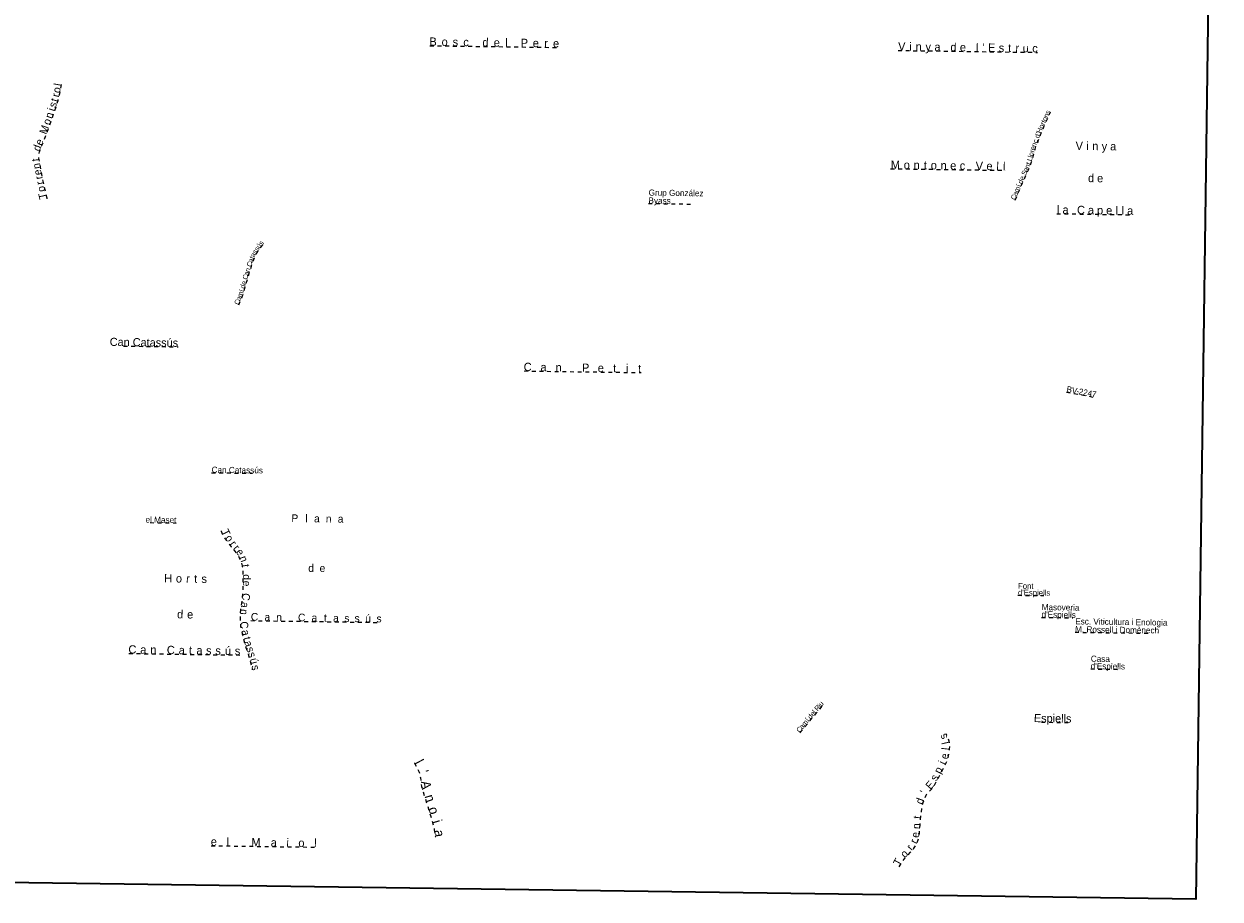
# Model space of a CAD drawing. Header units: metres. Extents: x 397317 to 400830, y 4588008 to 4590370.
# Tile 3 of 4: x 399270 to 400830, y 4588008 to 4589150. Entities that reach past the tile are written whole.
import ezdxf
from ezdxf.enums import TextEntityAlignment as Align

# ---------------------------------------------------------------- set-up
doc = ezdxf.new("R2010")
doc.units = ezdxf.units.M
doc.header["$MEASUREMENT"] = 0
doc.linetypes.add('bt5mv20_nopinta', pattern=[10, 5, -5])
for name, color, linetype, lineweight in [('TOP01_LN', 7, 'Continuous', 15), ('TOP01_TX', 7, 'Continuous', 15), ('VIR01_LN', 7, 'Continuous', 15)]:
    doc.layers.add(name, color=color, linetype=linetype, lineweight=lineweight)
doc.styles.add('106', font='txt')
doc.styles.add('110', font='txt')
doc.styles.add('111', font='txt')
doc.styles.add('114', font='txt')
doc.styles.add('119', font='txt')

msp = doc.modelspace()

# ---------------------------------------------------------------- linework, layer by layer
at = {"layer": 'TOP01_LN', "color": 6, "linetype": 'bt5mv20_nopinta', "lineweight": 25, "flags": 128}
for points in [[(399799.3, 4589121.42), (399967.33, 4589119.08)], [(400410.08, 4589115.22), (400592.06, 4589112.67)], [(399299.82, 4588921.86), (399299.64, 4588922.64), (399295.45, 4588941.01), (399292.22, 4588956.72), (399289.45, 4588972.51), (399289.11, 4588975.13), (399289.08, 4588979.12), (399289.35, 4588981.08), (399289.85, 4588983.01), (399291.92, 4588988.64), (399295.36, 4588996.87), (399298.65, 4589005.13), (399305.55, 4589024.56), (399312.24, 4589044.13), (399314.03, 4589050.07), (399316.27, 4589059.08), (399318.24, 4589068.13), (399318.71, 4589070.73), (399318.73, 4589071.15)], [(400563.09, 4588920.13), (400566.46, 4588928), (400572.66, 4588942.43), (400577.27, 4588952.74), (400581.86, 4588963.06), (400584.39, 4588970.06), (400587.37, 4588980.86), (400588.88, 4588986.26), (400590.66, 4588991.56), (400595.09, 4589003.06), (400599.85, 4589014.43), (400606.31, 4589028.94), (400609.27, 4589035.24)], [(400400.44, 4588960.95), (400550.51, 4588958.85)], [(400084.46, 4588915.6), (400139.64, 4588914.83)], [(400617.14, 4588902.25), (400716.74, 4588900.86)], [(399549.85, 4588783.32), (399552.18, 4588788.9), (399554.75, 4588795.09), (399556.82, 4588800.86), (399559.24, 4588809.76), (399561.67, 4588818.66), (399564.08, 4588826.33), (399566.53, 4588833.98), (399568.7, 4588840.52), (399571.24, 4588846.94), (399572.48, 4588849.4), (399574.69, 4588852.89), (399577.13, 4588856.22), (399580.88, 4588861.16), (399582.79, 4588863.66)], [(399399.49, 4588729.6), (399470.64, 4588728.61)], [(399922.29, 4588697.12), (400075.12, 4588694.99)], [(400629.89, 4588669.63), (400667.69, 4588662.49)], [(399514.38, 4588564.42), (399567.77, 4588563.67)], [(399434.19, 4588499.28), (399468.4, 4588498.8)], [(399526.95, 4588488.46), (399526.97, 4588488.39), (399527.71, 4588486), (399529.62, 4588482.07), (399533.39, 4588476.54), (399537.37, 4588471.14), (399540.1, 4588467.54), (399544.47, 4588462.37), (399546.59, 4588459.71), (399548.56, 4588456.89), (399550.47, 4588453.57), (399551.68, 4588450.99), (399553.14, 4588446.99), (399554.16, 4588442.84), (399555.02, 4588437.04), (399555.36, 4588431.22), (399555.37, 4588419.59), (399554.96, 4588407.98), (399554.31, 4588401.13), (399552.86, 4588390.87), (399552.2, 4588385.74), (399551.76, 4588380.61), (399551.6, 4588375.55), (399551.88, 4588367.95), (399552.31, 4588364.15), (399552.96, 4588360.37), (399555.54, 4588349.23), (399558.56, 4588338.26), (399562.61, 4588326.13), (399564.59, 4588320.06), (399566.16, 4588313.89), (399567.47, 4588307.5)], [(400566.61, 4588404.53), (400600.37, 4588404.06)], [(399565.41, 4588371.48), (399734.94, 4588369.11)], [(400597.38, 4588375.69), (400638.4, 4588375.11)], [(400641.16, 4588356.33), (400739.95, 4588354.95)], [(399406.5, 4588328.62), (399551.29, 4588326.59)], [(400661.48, 4588308.39), (400697.8, 4588307.89)], [(400282.15, 4588225.32), (400287.61, 4588231.85), (400303.91, 4588251.28), (400313.52, 4588262.56)], [(400597.32, 4588238.96), (400636.3, 4588238.42)], [(400411.6, 4588050.13), (400414.49, 4588055.39), (400415.69, 4588057.33), (400418.18, 4588060.45), (400426.48, 4588069.27), (400430.23, 4588074), (400433.68, 4588079.02), (400434.99, 4588081.51), (400436.41, 4588085.44), (400437.28, 4588089.52), (400437.96, 4588094.39), (400438.48, 4588099.27), (400438.88, 4588104.52), (400439.28, 4588109.77), (400440.16, 4588118.21), (400441.28, 4588126.64), (400442.1, 4588131.1), (400442.96, 4588134.39), (400444.67, 4588139.21), (400446.88, 4588143.89), (400447.97, 4588145.62), (400450.27, 4588148.34), (400454.05, 4588152.11), (400455.8, 4588154.09), (400457.27, 4588156.27), (400462.75, 4588166.34), (400468.07, 4588176.52), (400471.36, 4588183), (400474.47, 4588189.64), (400475.67, 4588193.11), (400476.69, 4588198.47), (400477.27, 4588203.89), (400477.64, 4588209.17), (400477.47, 4588211.81), (400476.87, 4588214.39), (400474.11, 4588221.28), (400472.86, 4588223.84)], [(399778.98, 4588186.04), (399779.3, 4588185.44), (399784.1, 4588176.52), (399785.37, 4588173.65), (399786.15, 4588171.03), (399787.03, 4588166.27), (399787.87, 4588158.93), (399788.43, 4588155.3), (399789.3, 4588151.77), (399792.7, 4588140.9), (399796.1, 4588130.02), (399800.05, 4588117.34), (399803.83, 4588104.57), (399804.91, 4588099.56), (399805.74, 4588091.91), (399805.84, 4588090.33)], [(399513.86, 4588077.88), (399651.56, 4588075.96)]]:
    msp.add_lwpolyline(points, dxfattribs=at)
at = {"layer": 'VIR01_LN', "color": 7, "linetype": 'Continuous', "lineweight": 35, "flags": 128}
msp.add_lwpolyline([(397350.28, 4590369.96), (400830.34, 4590321.33), (400798.6, 4588008.28), (397317.41, 4588056.91)], close=True, dxfattribs=at)

# ---------------------------------------------------------------- texts
at = {"layer": 'TOP01_TX', "color": 7, "linetype": 'Continuous', "lineweight": 15}
for s, height, rotation, style, p in [('B', 10.75002, 359.200019, '119', (399803.35448, 4589121.383386)), ('o', 10.75002, 359.200019, '119', (399818.471559, 4589121.171107)), ('s', 10.75002, 359.200019, '119', (399832.423815, 4589120.96694)), ('c', 10.75002, 359.200019, '119', (399846.388079, 4589120.784507)), ('d', 10.75002, 359.200019, '119', (399871.731938, 4589120.422863)), ('e', 10.75002, 359.200019, '119', (399886.449116, 4589120.221141)), ('l', 10.75002, 359.200019, '119', (399899.127325, 4589120.044485)), ('P', 10.75002, 359.200019, '119', (399922.516046, 4589119.715319)), ('e', 10.75002, 359.200019, '119', (399937.429116, 4589119.511141)), ('r', 10.75002, 359.200019, '119', (399950.801579, 4589119.31507)), ('e', 10.75002, 359.200019, '119', (399963.839116, 4589119.141141)), ('V', 10.75002, 359.200019, '119', (400414.931695, 4589115.152255)), ('i', 10.75002, 359.200019, '119', (400426.299898, 4589114.99403)), ('n', 10.75002, 359.200019, '119', (400437.00005, 4589114.843728)), ('y', 10.75002, 359.200019, '119', (400449.441295, 4589114.668458)), ('a', 10.75002, 359.200019, '119', (400461.530154, 4589114.497775)), ('d', 10.75002, 359.200019, '119', (400482.351938, 4589114.202863)), ('e', 10.75002, 359.200019, '119', (400494.759116, 4589114.031141)), ('l', 10.75002, 359.200019, '119', (400513.427325, 4589113.774485)), ("'", 10.75002, 359.200019, '119', (400521.282548, 4589113.662092)), ('E', 10.75002, 359.200019, '119', (400532.336923, 4589113.513352)), ('s', 10.75002, 359.200019, '119', (400545.043815, 4589113.32694)), ('t', 10.75002, 359.200019, '119', (400555.799302, 4589113.177196)), ('r', 10.75002, 359.200019, '119', (400565.621579, 4589113.04507)), ('u', 10.75002, 359.200019, '119', (400576.802918, 4589112.884944)), ('c', 10.75002, 359.200019, '119', (400588.808079, 4589112.714507)), ('t', 6.645, 65.990875, '114', (400602.87583, 4589021.232979)), ('o', 6.645, 65.990875, '114', (400604.427425, 4589024.719688)), ('n', 6.645, 64.881992, '114', (400606.410015, 4589029.148425)), ('s', 6.645, 64.881992, '114', (400608.44061, 4589033.471712)), ('%%231', 6.645, 68.940603, '114', (400592.286053, 4588995.791558)), ('H', 6.645, 67.275433, '114', (400597.785541, 4589009.492561)), ('o', 6.645, 65.990875, '114', (400600.027425, 4589014.839688)), ('r', 6.645, 65.990875, '114', (400601.730242, 4589018.640235)), ('n', 6.645, 71.483356, '114', (400590.55587, 4588991.238156)), ('d', 6.645, 68.940603, '114', (400594.832542, 4589002.392293)), ("'", 6.645, 67.275433, '114', (400596.233953, 4589005.795749)), ('V', 10.75002, 359.199997, '119', (400646.561695, 4588985.472253)), ('i', 10.75002, 359.199997, '119', (400657.349898, 4588985.324029)), ('n', 10.75002, 359.199997, '119', (400667.45005, 4588985.183726)), ('l', 6.645, 74.568278, '114', (400585.940253, 4588975.696766)), ('o', 6.645, 74.568278, '114', (400586.899971, 4588979.203481)), ('r', 6.645, 74.280925, '114', (400588.029693, 4588983.209077)), ('e', 6.645, 71.483356, '114', (400589.067437, 4588986.822266)), ('y', 10.75002, 359.199997, '119', (400679.331295, 4588985.008456)), ('a', 10.75002, 359.199997, '119', (400690.840154, 4588984.847774)), ('M', 10.75002, 359.200886, '119', (400406.618217, 4588960.863826)), ('o', 10.75002, 359.200886, '119', (400421.48156, 4588960.65116)), ('n', 10.75002, 359.200886, '119', (400434.320051, 4588960.473789)), ('t', 10.75002, 359.200886, '119', (400445.679302, 4588960.317232)), ('o', 10.75002, 359.200886, '119', (400456.74156, 4588960.16116)), ('n', 10.75002, 359.200886, '119', (400469.590051, 4588959.983789)), ('e', 10.75002, 359.200886, '119', (400482.089117, 4588959.811194)), ('c', 10.75002, 359.200886, '119', (400494.148079, 4588959.644556)), ('V', 10.75002, 359.200886, '119', (400516.141696, 4588959.332328)), ('e', 10.75002, 359.200886, '119', (400529.389117, 4588959.151194)), ('l', 10.75002, 359.200886, '119', (400540.037326, 4588959.004512)), ('l', 10.75002, 359.200886, '119', (400548.687326, 4588958.874512)), ('n', 6.645, 66.014308, '114', (400581.752326, 4588962.825643)), ('t', 6.645, 70.176953, '114', (400583.176589, 4588966.708883)), ('L', 6.645, 74.568278, '114', (400585.10399, 4588972.648039)), ('%%237', 6.645, 66.772672, '114', (400570.587069, 4588937.605213)), ('d', 6.645, 65.916486, '114', (400572.798669, 4588942.748178)), ('e', 6.645, 65.916486, '114', (400574.889006, 4588947.433678)), ('S', 6.645, 66.014308, '114', (400577.89938, 4588954.168727)), ('a', 6.645, 66.014308, '114', (400579.858478, 4588958.572142)), ('d', 10.75002, 359.199975, '119', (400661.961938, 4588943.44286)), ('e', 10.75002, 359.199975, '119', (400673.779116, 4588943.271138)), ('m', 6.645, 66.772672, '114', (400568.51458, 4588932.786217)), ('C', 6.645, 66.772672, '114', (400564.156925, 4588922.616047)), ('a', 6.645, 66.772672, '114', (400566.114954, 4588927.182423)), ('l', 10.75002, 359.200019, '119', (400618.967325, 4588902.224485)), ('a', 10.75002, 359.200019, '119', (400628.710154, 4588902.077775)), ('C', 10.75002, 359.200019, '119', (400648.785611, 4588901.797087)), ('a', 10.75002, 359.200019, '119', (400661.830154, 4588901.617775)), ('p', 10.75002, 359.200019, '119', (400673.675133, 4588901.454774)), ('e', 10.75002, 359.200019, '119', (400685.639116, 4588901.291141)), ('l', 10.75002, 359.200019, '119', (400695.437325, 4588901.154485)), ('l', 10.75002, 359.200019, '119', (400703.247325, 4588901.044485)), ('a', 10.75002, 359.200019, '119', (400713.000154, 4588900.907775)), ('%%250', 6.64998, 52.7328, '114', (399578.71325, 4588858.300224)), ('s', 6.64998, 57.717508, '114', (399573.515872, 4588851.035526)), ('s', 6.64998, 53.753231, '114', (399575.987824, 4588854.669259)), ('s', 6.64998, 52.7328, '114', (399581.605765, 4588862.108389)), ('C', 6.64998, 71.609639, '114', (399567.03414, 4588835.499081)), ('a', 6.64998, 71.609639, '114', (399568.602393, 4588840.211956)), ('t', 6.64998, 68.449292, '114', (399570.014099, 4588843.835774)), ('a', 6.64998, 63.174908, '114', (399571.315952, 4588847.092205)), ('C', 6.64998, 72.539692, '114', (399561.702326, 4588818.762607)), ('a', 6.64998, 72.539692, '114', (399563.192414, 4588823.501653)), ('n', 6.64998, 72.258917, '114', (399564.599377, 4588827.948483)), ('%%237', 6.64998, 74.751286, '114', (399556.845001, 4588800.982099)), ('d', 6.64998, 74.751286, '114', (399558.323198, 4588806.382651)), ('e', 6.64998, 74.745986, '114', (399559.666514, 4588811.330716)), ('a', 6.64998, 67.396581, '114', (399552.796058, 4588790.401989)), ('m', 6.64998, 70.2952, '114', (399555.08463, 4588796.037669)), ('C', 6.64998, 67.396581, '114', (399550.89057, 4588785.819389)), ('C', 10.75002, 359.200178, '119', (399926.795611, 4588697.0571)), ('a', 10.75002, 359.200178, '119', (399947.550154, 4588696.767786)), ('n', 10.75002, 359.200178, '119', (399967.20005, 4588696.493739)), ('P', 10.75002, 359.200178, '119', (400002.446046, 4588696.00533)), ('e', 10.75002, 359.200178, '119', (400022.209116, 4588695.721151)), ('t', 10.75002, 359.200178, '119', (400040.279302, 4588695.477203)), ('i', 10.75002, 359.200178, '119', (400056.609898, 4588695.244035)), ('t', 10.75002, 359.200178, '119', (400072.779302, 4588695.017203)), ('B', 7.96998, 349.301114, '114', (400632.895609, 4588669.072145)), ('V', 7.96998, 349.301114, '114', (400639.729091, 4588667.770151)), ('-', 7.96998, 349.301114, '114', (400644.215583, 4588666.925777)), ('2', 7.96998, 349.301114, '114', (400648.25623, 4588666.162715)), ('2', 7.96998, 349.301114, '114', (400653.93623, 4588665.092715)), ('4', 7.96998, 349.301114, '114', (400659.784218, 4588663.989087)), ('7', 7.96998, 349.301114, '114', (400665.233428, 4588662.952691)), ('P', 10.00002, 359.200019, '110', (399622.91539, 4588500.085415)), ('l', 10.00002, 359.200019, '110', (399638.097682, 4588499.871966)), ('a', 10.00002, 359.200019, '110', (399651.78184, 4588499.678224)), ('n', 10.00002, 359.200019, '110', (399667.118672, 4588499.465476)), ('a', 10.00002, 359.200019, '110', (399682.69184, 4588499.248224)), ('H', 10.75002, 359.200019, '119', (399457.673059, 4588421.349583)), ('d', 10.00002, 359.200019, '110', (399644.241701, 4588435.089429)), ('e', 10.00002, 359.200019, '110', (399658.988811, 4588434.884271)), ('o', 10.75002, 359.200019, '119', (399471.781559, 4588421.171107)), ('r', 10.75002, 359.200019, '119', (399483.461579, 4588421.00507)), ('t', 10.75002, 359.200019, '119', (399493.679302, 4588420.847196)), ('s', 10.75002, 359.200019, '119', (399504.703815, 4588420.70694)), ('d', 10.75002, 359.200019, '119', (399473.341938, 4588374.412863)), ('e', 10.75002, 359.200019, '119', (399486.359116, 4588374.231141)), ('C', 10.00002, 359.200019, '110', (399570.409523, 4588371.410191)), ('a', 10.00002, 359.200019, '110', (399587.05184, 4588371.178224)), ('n', 10.00002, 359.200019, '110', (399602.398672, 4588370.965476)), ('C', 10.00002, 359.200019, '110', (399631.859523, 4588370.570191)), ('a', 10.00002, 359.200019, '110', (399648.50184, 4588370.338224)), ('t', 10.00002, 359.200019, '110', (399662.677682, 4588370.121966)), ('a', 10.00002, 359.200019, '110', (399676.64184, 4588369.928224)), ('s', 10.00002, 359.200019, '110', (399690.905946, 4588369.730594)), ('%%250', 10.00002, 359.200019, '110', (399718.480104, 4588369.346852)), ('s', 10.00002, 359.200019, '110', (399704.195946, 4588369.560594)), ('s', 10.00002, 359.200019, '110', (399732.845946, 4588369.160594)), ('C', 10.75002, 359.200019, '119', (399411.005611, 4588328.557087)), ('C', 10.75002, 359.200019, '119', (399461.155611, 4588327.857087)), ('%%250', 10.75002, 359.200019, '119', (399535.752918, 4588326.814944)), ('a', 10.75002, 359.200019, '119', (399425.240154, 4588328.357775)), ('n', 10.75002, 359.200019, '119', (399438.37005, 4588328.173728)), ('a', 10.75002, 359.200019, '119', (399475.390154, 4588327.657775)), ('t', 10.75002, 359.200019, '119', (399486.829302, 4588327.497196)), ('a', 10.75002, 359.200019, '119', (399498.510154, 4588327.337775)), ('s', 10.75002, 359.200019, '119', (399510.673815, 4588327.16694)), ('s', 10.75002, 359.200019, '119', (399522.783815, 4588326.99694)), ('s', 10.75002, 359.200019, '119', (399548.213815, 4588326.64694)), ('R', 6.645, 49.592733, '114', (400307.440096, 4588255.421852)), ('i', 6.645, 49.592733, '114', (400309.95335, 4588258.369054)), ('u', 6.645, 49.592733, '114', (400312.171283, 4588260.987344)), ('%%237', 6.645, 49.995658, '114', (400294.357229, 4588239.891218)), ('d', 6.645, 49.995658, '114', (400297.949956, 4588244.188145)), ('e', 6.645, 49.995658, '114', (400301.261993, 4588248.116321)), ('l', 6.645, 49.995658, '114', (400303.311314, 4588250.570109)), ('C', 6.645, 50.129964, '114', (400283.884241, 4588227.396335)), ('a', 6.645, 50.129964, '114', (400287.0734, 4588231.208671)), ('m', 6.645, 49.995658, '114', (400290.986886, 4588235.879239)), ('l', 10.75002, 359.200019, '119', (399535.567325, 4588077.594485)), ('e', 10.75002, 359.200019, '119', (399517.359116, 4588077.841141)), ('M', 10.75002, 359.200019, '119', (399572.238216, 4588077.073732)), ('a', 10.75002, 359.200019, '119', (399595.470154, 4588076.747775)), ('i', 10.75002, 359.200019, '119', (399613.599898, 4588076.50403)), ('o', 10.75002, 359.200019, '119', (399631.531559, 4588076.251107)), ('l', 10.75002, 359.200019, '119', (399649.737325, 4588075.994485))]:
    msp.add_text(s, height=height, rotation=rotation, dxfattribs=dict(at, style=style)).set_placement(p, align=Align.CENTER)
at = {"layer": 'TOP01_TX', "color": 5, "linetype": 'Continuous', "lineweight": 15, "style": '111'}
for s, height, rotation, p in [('l', 10.02, 79.805194, (399318.542915, 4589069.800768)), ('r', 10.02, 76.097783, (399315.446875, 4589055.758247)), ('o', 10.02, 77.691853, (399317.057225, 4589062.693088)), ('i', 10.02, 71.129681, (399309.68071, 4589036.646416)), ('s', 10.02, 71.129681, (399311.812285, 4589042.884339)), ('t', 10.02, 73.181006, (399313.785099, 4589049.235556)), ('o', 10.02, 70.446467, (399304.184969, 4589020.713809)), ('n', 10.02, 71.129681, (399307.106576, 4589029.107916)), ('M', 10.02, 70.446467, (399300.49526, 4589010.320377)), ('e', 10.02, 67.309447, (399294.116433, 4588993.908732)), ('d', 10.02, 69.840247, (399291.117063, 4588986.448585)), ('t', 10.02, 97.369989, (399289.368243, 4588973.139842)), ('n', 10.02, 99.954661, (399290.733374, 4588965.193548)), ('e', 10.02, 99.954661, (399292.178611, 4588956.989063)), ('r', 10.02, 101.613178, (399293.556944, 4588950.207225)), ('r', 10.02, 101.613178, (399294.966944, 4588943.357225)), ('o', 10.02, 102.860183, (399296.711283, 4588935.49829)), ('T', 10.02, 102.860183, (399298.766748, 4588926.473471)), ('T', 10.02, 295.888619, (399528.636176, 4588484.112727)), ('o', 10.02, 306.411858, (399533.746712, 4588476.060597)), ('r', 10.02, 307.228567, (399538.731506, 4588469.347103)), ('r', 10.02, 310.144853, (399543.346967, 4588463.695538)), ('e', 10.02, 304.975786, (399547.788359, 4588457.987026)), ('n', 10.02, 290.000711, (399551.892176, 4588450.411703)), ('t', 10.02, 278.390075, (399554.229495, 4588442.393997)), ('d', 10.02, 270.053244, (399555.362662, 4588428.205951)), ('e', 10.02, 270.053244, (399555.371943, 4588419.849465)), ('C', 10.02, 264.574889, (399554.473125, 4588402.909273)), ('n', 10.02, 265.112517, (399551.975379, 4588383.182326)), ('a', 10.02, 261.941031, (399553.086271, 4588392.483)), ('C', 10.02, 276.444808, (399552.202415, 4588365.098166)), ('a', 10.02, 283.041356, (399554.257172, 4588354.78089)), ('t', 10.02, 285.390147, (399556.137416, 4588347.053564)), ('a', 10.02, 285.390147, (399558.061764, 4588340.054853)), ('%%250', 10.02, 284.310214, (399565.182902, 4588317.71366)), ('s', 10.02, 288.471978, (399560.550631, 4588332.311723)), ('s', 10.02, 288.017847, (399562.807311, 4588325.537332)), ('s', 10.02, 281.607128, (399567.116011, 4588309.236744)), ('s', 10.02, 116.120778, (400473.630977, 4588222.248724)), ('l', 10.02, 103.133917, (400477.168144, 4588213.096536)), ('l', 10.02, 83.907581, (400477.25566, 4588203.714685)), ('e', 10.02, 79.248164, (400475.790001, 4588193.723836)), ('l', 12.52998, 298.240975, (399779.802086, 4588184.528063)), ('i', 10.02, 64.911567, (400471.920216, 4588184.196074)), ("'", 12.52998, 286.68395, (399785.708416, 4588172.496905)), ('s', 10.02, 61.439664, (400461.665941, 4588164.334125)), ('p', 10.02, 62.414514, (400466.865763, 4588174.214397)), ('A', 12.52998, 278.790269, (399788.323031, 4588156.040911)), ("'", 10.02, 57.88955, (400447.282381, 4588144.526717)), ('E', 10.02, 48.5639, (400455.427973, 4588153.665664)), ('n', 12.52998, 287.358669, (399793.594991, 4588138.033045)), ('d', 10.02, 70.521544, (400443.035024, 4588134.590132)), ('o', 12.52998, 287.317022, (399798.580757, 4588122.071389)), ('i', 12.52998, 286.474539, (399802.887083, 4588107.74769)), ('t', 10.02, 84.027244, (400439.773662, 4588114.454298)), ('n', 10.02, 85.64625, (400438.766873, 4588103.039917)), ('a', 12.52998, 276.184069, (399805.590672, 4588093.290503)), ('e', 10.02, 82.009875, (400437.54059, 4588091.370242)), ('r', 10.02, 51.589272, (400429.246568, 4588072.755681)), ('r', 10.02, 62.185625, (400434.943798, 4588081.422715)), ('T', 10.02, 61.201653, (400413.879622, 4588054.2769)), ('o', 10.02, 46.715839, (400421.677062, 4588064.173847))]:
    msp.add_text(s, height=height, rotation=rotation, dxfattribs=at).set_placement(p, align=Align.CENTER)
at = {"layer": 'TOP01_TX', "color": 7, "linetype": 'Continuous', "lineweight": 15, "style": '106'}
for s, p in [('Grup Gonz%%225lez', (400084.6, 4588925.9)), ('Byass', (400084.46, 4588915.6)), ('Can Catass%%250s', (399514.38, 4588564.42)), ('Masoveria', (400597.52, 4588385.19)), ("d'Espiells", (400597.39, 4588375.69)), ('Esc. Viticultura i Enologia', (400641.3, 4588366.63)), ('M. Rossell i Dom%%232nech', (400641.16, 4588356.33)), ('Casa', (400661.61, 4588317.89)), ("d'Espiells", (400661.48, 4588308.39))]:
    msp.add_text(s, height=7.96998, rotation=359.200019, dxfattribs=at).set_placement(p)
for s, height, p in [('Can Catass%%250s', 10.62, (399470.6435, 4588728.606469)), ('el Maset', 7.96998, (399468.410483, 4588498.792172)), ('Espiells', 10.62, (400636.29321, 4588238.425809))]:
    msp.add_text(s, height=height, rotation=359.200019, dxfattribs=at).set_placement(p, align=Align.RIGHT)
at = {"layer": 'TOP01_TX', "color": 5, "linetype": 'Continuous', "lineweight": 15, "style": '111'}
for s, p in [('Font', (400566.73, 4588413.03)), ("d'Espiells", (400566.61, 4588404.53))]:
    msp.add_text(s, height=7.51002, rotation=359.200019, dxfattribs=at).set_placement(p)

doc.saveas('drawing.dxf')
